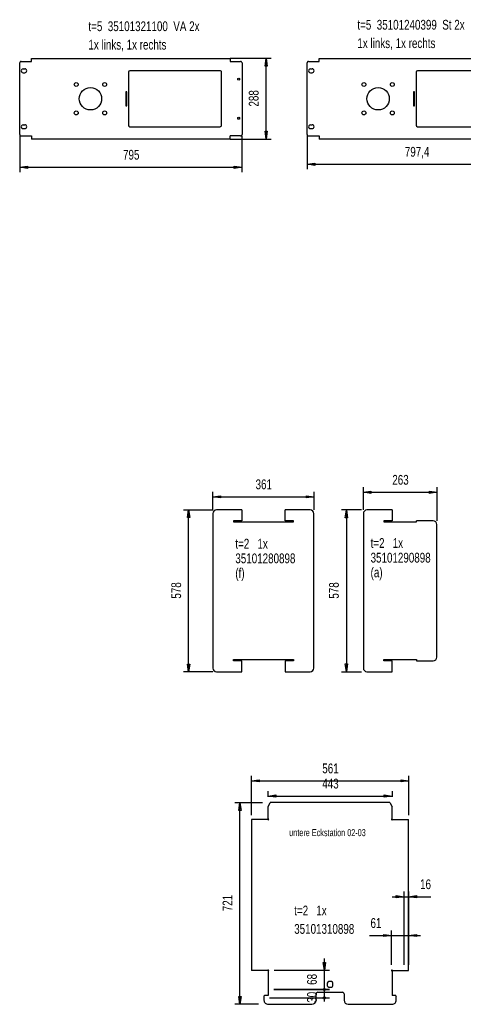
# Model space of a CAD drawing. Extents: x 602 to 14448, y 1072 to 9869.
# Tile 1 of 3: x 602 to 4567, y 1072 to 9869. Entities that reach past the tile are written whole.
import ezdxf

# ---------------------------------------------------------------- set-up
doc = ezdxf.new("R2010")
doc.units = 0
doc.header["$PDSIZE"] = -1
doc.layers.get('0').update_dxf_attribs({"linetype": 'CONTINUOUS'})
doc.layers.get('DEFPOINTS').update_dxf_attribs({"linetype": 'CONTINUOUS'})
doc.styles.add('SLDTEXTSTYLE0', font='txt', dxfattribs={"width": 0.75})
doc.styles.add('SLDTEXTSTYLE1', font='TXT', dxfattribs={"width": 0.75})
doc.dimstyles.new('SLDDIMSTYLE0', dxfattribs={"dimtxt": 87.5, "dimasz": 75, "dimexe": 25, "dimexo": 0.0625, "dimgap": 21.875, "dimtad": 2, "dimdec": 0, "dimlfac": 0.4, "dimzin": 12, "dimtxsty": 'STANDARD', "dimblk1": 'NONE', "dimblk2": 'NONE', "dimsah": 1, "dimcen": 0.09, "dimclrd": 256, "dimclre": 256, "dimclrt": 256, "dimazin": 3, "dimtfac": 1, "dimtdec": 4, "dimtofl": 0, "dimtmove": 0, "dimatfit": 3, "dimtolj": 1, "dimtzin": 12})
doc.dimstyles.new('SLDDIMSTYLE1', dxfattribs={"dimtxt": 87.5, "dimasz": 75, "dimexe": 25, "dimexo": 0.0625, "dimgap": 21.875, "dimtad": 2, "dimdec": 1, "dimlfac": 0.4, "dimzin": 12, "dimtxsty": 'STANDARD', "dimblk1": 'NONE', "dimblk2": 'NONE', "dimsah": 1, "dimcen": 0.09, "dimclrd": 256, "dimclre": 256, "dimclrt": 256, "dimazin": 3, "dimtfac": 1, "dimtdec": 4, "dimtofl": 0, "dimtmove": 0, "dimatfit": 3, "dimtolj": 1, "dimtzin": 12})

# ---------------------------------------------------------------- blocks, each defined once
blk = doc.blocks.new('*D50')
for p, q in [((2066.9, 5488.8), (2328.7, 5488.8)), ((2101.9, 5421.3), (2111.9, 5488.8)), ((2111.9, 4043.8), (2111.9, 5488.8)), ((2111.9, 5488.8), (2121.9, 5421.3)), ((2121.9, 5421.3), (2101.9, 5421.3)), ((2111.9, 4043.8), (2101.9, 4111.3)), ((2101.9, 4111.3), (2121.9, 4111.3)), ((2121.9, 4111.3), (2111.9, 4043.8)), ((2328.7, 4043.8), (2066.9, 4043.8))]:
    blk.add_line(p, q)
at = {"layer": 'DEFPOINTS'}
for p in [(2328.9, 5488.8), (2328.9, 4043.8)]:
    blk.add_point(p, dxfattribs=at)
at = {"insert": (1956.7, 4696.3), "char_height": 87.5, "attachment_point": 1, "rotation": 90, "style": 'SLDTEXTSTYLE1'}
blk.add_mtext('578', dxfattribs=at)
blk = doc.blocks.new('_NONE')
blk = doc.blocks.new('*D51')
for p, q in [((2328.9, 5489), (2328.9, 5651)), ((3231.4, 5651), (3231.4, 5489)), ((2328.9, 5606), (2396.4, 5616)), ((2328.9, 5606), (3231.4, 5606)), ((2396.4, 5596), (2328.9, 5606)), ((2396.4, 5616), (2396.4, 5596)), ((3163.9, 5616), (3231.4, 5606)), ((3163.9, 5596), (3163.9, 5616)), ((3231.4, 5606), (3163.9, 5596))]:
    blk.add_line(p, q)
at = {"layer": 'DEFPOINTS'}
for p in [(2328.9, 5488.8), (3231.4, 5488.8)]:
    blk.add_point(p, dxfattribs=at)
at = {"insert": (2710.2, 5761.2), "char_height": 87.5, "attachment_point": 1, "style": 'SLDTEXTSTYLE1'}
blk.add_mtext('361', dxfattribs=at)
blk = doc.blocks.new('*D52')
for p, q in [((2675.1, 2761.8), (2675.1, 3113.6)), ((4077.6, 3113.6), (4077.6, 2761.8)), ((2675.1, 3068.6), (2742.6, 3078.6)), ((2675.1, 3068.6), (4077.6, 3068.6)), ((2742.6, 3058.6), (2675.1, 3068.6)), ((2742.6, 3078.6), (2742.6, 3058.6)), ((4010.1, 3078.6), (4077.6, 3068.6)), ((4010.1, 3058.6), (4010.1, 3078.6)), ((4077.6, 3068.6), (4010.1, 3058.6))]:
    blk.add_line(p, q)
at = {"layer": 'DEFPOINTS'}
for p in [(2675.1, 2724.3), (4077.6, 2724.3)]:
    blk.add_point(p, dxfattribs=at)
at = {"insert": (3306.4, 3223.8), "char_height": 87.5, "attachment_point": 1, "style": 'SLDTEXTSTYLE1'}
blk.add_mtext('561', dxfattribs=at)
blk = doc.blocks.new('*D53')
for p, q in [((2822.6, 2924.8), (2822.6, 2977.5)), ((2822.6, 2932.5), (2892.6, 2942.5)), ((2822.6, 2932.5), (3930.1, 2932.5)), ((2892.6, 2922.5), (2822.6, 2932.5)), ((2892.6, 2942.5), (2892.6, 2922.5)), ((3860.1, 2942.5), (3930.1, 2932.5)), ((3860.1, 2922.5), (3860.1, 2942.5)), ((3930.1, 2932.5), (3860.1, 2922.5)), ((3930.1, 2977.5), (3930.1, 2924.8))]:
    blk.add_line(p, q)
at = {"layer": 'DEFPOINTS'}
for p in [(2822.6, 2874.8), (3930.1, 2874.8)]:
    blk.add_point(p, dxfattribs=at)
at = {"insert": (3306.4, 3088.1), "char_height": 87.5, "attachment_point": 1, "style": 'SLDTEXTSTYLE1'}
blk.add_mtext('443', dxfattribs=at)
blk = doc.blocks.new('*D54')
for p, q in [((3325.7, 1204.8), (3325.7, 1242.3)), ((3370.7, 1204.8), (2872.6, 1204.8)), ((3325.7, 1129.8), (3325.7, 1204.8)), ((2835.1, 1129.8), (3370.7, 1129.8)), ((3325.7, 1097.3), (3325.7, 1129.8))]:
    blk.add_line(p, q)
blk.add_circle((3325.7, 1129.8), 10)
at = {"layer": 'DEFPOINTS'}
for p in [(2822.6, 1204.8), (2785.1, 1129.8)]:
    blk.add_point(p, dxfattribs=at)
at = {"insert": (3170.1, 1086.2), "char_height": 87.5, "attachment_point": 1, "rotation": 90, "style": 'SLDTEXTSTYLE1'}
blk.add_mtext('30', dxfattribs=at)
blk = doc.blocks.new('*D55')
for p, q in [((3325.7, 1374.8), (3315.7, 1444.8)), ((3315.7, 1444.8), (3335.7, 1444.8)), ((3325.7, 1374.8), (3325.7, 1482.3)), ((3335.7, 1444.8), (3325.7, 1374.8)), ((3370.7, 1374.8), (2877.6, 1374.8)), ((3325.7, 1204.8), (3325.7, 1374.8)), ((2872.6, 1204.8), (3370.7, 1204.8)), ((3325.7, 1097.3), (3325.7, 1204.8))]:
    blk.add_line(p, q)
blk.add_circle((3325.7, 1204.8), 10)
at = {"layer": 'DEFPOINTS'}
for p in [(2827.6, 1374.8), (2822.6, 1204.8)]:
    blk.add_point(p, dxfattribs=at)
at = {"insert": (3170.1, 1246.1), "char_height": 87.5, "attachment_point": 1, "rotation": 90, "style": 'SLDTEXTSTYLE1'}
blk.add_mtext('68', dxfattribs=at)
blk = doc.blocks.new('*D56')
for p, q in [((2525.8, 2874.8), (2772.6, 2874.8)), ((2560.8, 2804.8), (2570.8, 2874.8)), ((2570.8, 1072.3), (2570.8, 2874.8)), ((2570.8, 2874.8), (2580.8, 2804.8)), ((2580.8, 2804.8), (2560.8, 2804.8)), ((2735.1, 1072.3), (2525.8, 1072.3)), ((2570.8, 1072.3), (2560.8, 1142.3)), ((2560.8, 1142.3), (2580.8, 1142.3)), ((2580.8, 1142.3), (2570.8, 1072.3))]:
    blk.add_line(p, q)
at = {"layer": 'DEFPOINTS'}
for p in [(2822.6, 2874.8), (2785.1, 1072.3)]:
    blk.add_point(p, dxfattribs=at)
at = {"insert": (2415.2, 1903.6), "char_height": 87.5, "attachment_point": 1, "rotation": 90, "style": 'SLDTEXTSTYLE1'}
blk.add_mtext('721', dxfattribs=at)
blk = doc.blocks.new('*D57')
for p, q in [((3728.5682, 1686.82605), (3925.13375, 1686.82605)), ((3855.13375, 1696.82605), (3925.13375, 1686.82605)), ((3855.13375, 1676.82605), (3855.13375, 1696.82605)), ((3925.13375, 1686.82605), (3855.13375, 1676.82605)), ((3925.13375, 1425.3445), (3925.13375, 1731.826)), ((3925.13375, 1686.82605), (4077.63375, 1686.82605)), ((4077.63375, 1731.826), (4077.63375, 1425.3445)), ((4077.63375, 1686.82605), (4147.63375, 1696.82605)), ((4077.63375, 1686.82605), (4185.13375, 1686.82605)), ((4147.63375, 1676.82605), (4077.63375, 1686.82605)), ((4147.63375, 1696.82605), (4147.63375, 1676.82605))]:
    blk.add_line(p, q)
at = {"layer": 'DEFPOINTS'}
for p in [(3925.1336, 1375.3441), (4077.6336, 1375.3441)]:
    blk.add_point(p, dxfattribs=at)
at = {"insert": (3737.3182, 1842.42984), "char_height": 87.5, "attachment_point": 1, "style": 'SLDTEXTSTYLE1'}
blk.add_mtext('61', dxfattribs=at)
blk = doc.blocks.new('*D58')
for p, q in [((3930.133375, 2033.72095), (4037.633375, 2033.72095)), ((3967.633375, 2043.72095), (4037.633375, 2033.72095)), ((3967.633375, 2023.72095), (3967.633375, 2043.72095)), ((4037.633375, 2033.72095), (3967.633375, 2023.72095)), ((4037.633375, 1425.344575), (4037.633375, 2078.72095)), ((4037.633375, 2033.72095), (4077.633375, 2033.72095)), ((4077.633375, 2078.72095), (4077.633375, 1425.344575)), ((4077.633375, 2033.72095), (4147.633375, 2043.72095)), ((4077.633375, 2033.72095), (4276.953825, 2033.72095)), ((4147.633375, 2023.72095), (4077.633375, 2033.72095)), ((4147.633375, 2043.72095), (4147.633375, 2023.72095))]:
    blk.add_line(p, q)
at = {"layer": 'DEFPOINTS'}
for p in [(4037.633275, 1375.344275), (4077.633275, 1375.344275)]:
    blk.add_point(p, dxfattribs=at)
at = {"insert": (4180.703825, 2188.887317), "char_height": 87.5, "attachment_point": 1, "style": 'SLDTEXTSTYLE1'}
blk.add_mtext('16', dxfattribs=at)
blk = doc.blocks.new('*D66')
for p, q in [((3673.4, 5489), (3673.4, 5691.5)), ((3673.4, 5646.5), (3740.9, 5656.5)), ((3673.4, 5646.5), (4330.9, 5646.5)), ((3740.9, 5636.5), (3673.4, 5646.5)), ((3740.9, 5656.5), (3740.9, 5636.5)), ((4263.4, 5656.5), (4330.9, 5646.5)), ((4263.4, 5636.5), (4263.4, 5656.5)), ((4330.9, 5646.5), (4263.4, 5636.5)), ((4330.9, 5691.5), (4330.9, 5391.5))]:
    blk.add_line(p, q)
at = {"layer": 'DEFPOINTS'}
for p in [(3673.4, 5488.8), (4330.9, 5391.3)]:
    blk.add_point(p, dxfattribs=at)
at = {"insert": (3932.2, 5801.7), "char_height": 87.5, "attachment_point": 1, "style": 'SLDTEXTSTYLE1'}
blk.add_mtext('263', dxfattribs=at)
blk = doc.blocks.new('*D67')
for p, q in [((3655.9, 5488.8), (3476.7, 5488.8)), ((3511.7, 5418.8), (3521.7, 5488.8)), ((3521.7, 5488.8), (3521.7, 4043.8)), ((3521.7, 5488.8), (3531.7, 5418.8)), ((3531.7, 5418.8), (3511.7, 5418.8)), ((3521.7, 4043.8), (3511.7, 4113.8)), ((3511.7, 4113.8), (3531.7, 4113.8)), ((3531.7, 4113.8), (3521.7, 4043.8)), ((3476.7, 4043.8), (3655.9, 4043.8))]:
    blk.add_line(p, q)
at = {"layer": 'DEFPOINTS'}
for p in [(3705.9, 5488.8), (3705.9, 4043.8)]:
    blk.add_point(p, dxfattribs=at)
at = {"insert": (3366.5, 4696.3), "char_height": 87.5, "attachment_point": 1, "rotation": 90, "style": 'SLDTEXTSTYLE1'}
blk.add_mtext('578', dxfattribs=at)
blk = doc.blocks.new('*D68')
for p, q in [((3170, 8829.9), (3170, 8532)), ((5163.5, 8532), (5163.5, 8829.9)), ((3170, 8577), (3240, 8587)), ((3170, 8577), (5163.5, 8577)), ((3240, 8567), (3170, 8577)), ((3240, 8587), (3240, 8567)), ((5093.5, 8587), (5163.5, 8577)), ((5093.5, 8567), (5093.5, 8587)), ((5163.5, 8577), (5093.5, 8567))]:
    blk.add_line(p, q)
at = {"layer": 'DEFPOINTS'}
for p in [(3170, 8830.1), (5163.5, 8830.1)]:
    blk.add_point(p, dxfattribs=at)
at = {"insert": (4044.3, 8732.2), "char_height": 87.5, "attachment_point": 1, "style": 'SLDTEXTSTYLE1'}
blk.add_mtext('797,4', dxfattribs=at)
blk = doc.blocks.new('*D72')
for p, q in [((601.6, 8829.9), (601.6, 8505.6)), ((2589.1, 8505.6), (2589.1, 8829.9)), ((601.6, 8550.6), (671.6, 8560.6)), ((601.6, 8550.6), (2589.1, 8550.6)), ((671.6, 8540.6), (601.6, 8550.6)), ((671.6, 8560.6), (671.6, 8540.6)), ((2519.1, 8560.6), (2589.1, 8550.6)), ((2519.1, 8540.6), (2519.1, 8560.6)), ((2589.1, 8550.6), (2519.1, 8540.6))]:
    blk.add_line(p, q)
at = {"layer": 'DEFPOINTS'}
for p in [(601.6, 8830.1), (2589.1, 8830.1)]:
    blk.add_point(p, dxfattribs=at)
at = {"insert": (1525.4, 8705.7), "char_height": 87.5, "attachment_point": 1, "style": 'SLDTEXTSTYLE1'}
blk.add_mtext('795', dxfattribs=at)
blk = doc.blocks.new('*D73')
for p, q in [((2849.7, 9522.6), (2484.4, 9522.6)), ((2794.7, 9452.6), (2804.7, 9522.6)), ((2804.7, 8802.6), (2804.7, 9522.6)), ((2804.7, 9522.6), (2814.7, 9452.6)), ((2814.7, 9452.6), (2794.7, 9452.6)), ((2484.4, 8802.6), (2849.7, 8802.6)), ((2804.7, 8802.6), (2794.7, 8872.6)), ((2794.7, 8872.6), (2814.7, 8872.6)), ((2814.7, 8872.6), (2804.7, 8802.6))]:
    blk.add_line(p, q)
at = {"layer": 'DEFPOINTS'}
for p in [(2484.1, 9522.6), (2484.1, 8802.6)]:
    blk.add_point(p, dxfattribs=at)
at = {"insert": (2649.6, 9092.6), "char_height": 87.5, "attachment_point": 1, "rotation": 90, "style": 'SLDTEXTSTYLE1'}
blk.add_mtext('288', dxfattribs=at)
blk = doc.blocks.new('B-6_5')
at = {"color": 1, "linetype": 'CONTINUOUS'}
for p, q in [((23289.48425, 54562.70975), (23289.4845, 40762.7155)), ((25864.48425, 54887.70975), (23614.48425, 54887.70975)), ((25864.48425, 54887.70975), (25864.48425, 53912.71525)), ((31989.4735, 54887.71025), (29739.47375, 54887.70975)), ((29739.4745, 53912.71525), (29739.47375, 54887.70975)), ((32314.47425, 40762.716), (32314.4735, 54562.71025)), ((25864.48425, 53912.71525), (25114.48425, 53912.71525)), ((25114.48425, 53912.71525), (25114.48425, 53812.71525)), ((25114.48425, 53812.71525), (30489.47375, 53812.71525)), ((30489.47375, 53912.71525), (29739.4745, 53912.71525)), ((30489.47375, 53812.71525), (30489.47375, 53912.71525)), ((25114.48375, 41412.71075), (25114.48375, 41512.71075)), ((25114.48375, 41512.71075), (30489.47375, 41512.71075)), ((25864.48375, 41412.71075), (25114.48375, 41412.71075)), ((25864.4845, 40437.716), (25864.48375, 41412.71075)), ((30489.47375, 41412.71075), (29739.47425, 41412.71075)), ((29739.47425, 41412.71075), (29739.4745, 40437.716)), ((30489.47375, 41512.71075), (30489.47375, 41412.71075)), ((23614.4845, 40437.7155), (25864.4845, 40437.716)), ((29739.4745, 40437.716), (31989.47425, 40437.716))]:
    blk.add_line(p, q, dxfattribs=at)
for centre, start, end in [((23614.47715, 54562.716875), 89.998749, 180), ((31989.47915, 54562.717375), 360, 90.000996), ((23614.477425, 40762.708125), 180, 270.001249), ((31989.4794, 40762.708625), 269.999092, 0)]:
    blk.add_arc(centre, 325, start, end, dxfattribs=at)
at = {"color": 2, "char_height": 875, "attachment_point": 1, "style": 'SLDTEXTSTYLE0'}
for s, insert in [('t=2   1x', (25293.35725, 52311.93275)), ('35101280898', (25293.35725, 50999.43275)), ('(f)', (25293.35725, 49686.93275))]:
    blk.add_mtext(s, dxfattribs=dict(at, insert=insert))
blk = doc.blocks.new('B-9_8')
at = {"color": 1, "linetype": 'CONTINUOUS'}
for p, q in [((28226.337, 28373.4365), (28413.85025, 28748.4365)), ((28226.33725, 27283.79025), (28226.337, 28373.4365)), ((39113.828, 28748.437), (28413.85025, 28748.4365)), ((39113.828, 28748.437), (39301.328, 28373.437)), ((39301.328, 27283.79075), (39301.328, 28373.437)), ((28201.672, 27243.435), (26751.337, 27243.435)), ((26751.337, 27243.435), (26751.33725, 13753.446)), ((39325.99325, 27243.4355), (40776.328, 27243.4355)), ((40776.32825, 13753.4465), (40776.328, 27243.4355)), ((28201.67225, 13753.446), (26751.33725, 13753.446)), ((28226.3375, 13713.09075), (28226.3375, 11498.4465)), ((39301.32825, 13713.09125), (39301.32825, 11498.44875)), ((39325.9935, 13753.4465), (40776.32825, 13753.4465)), ((33512.578, 12624.83825), (33512.578, 12372.05375)), ((33890.203, 12749.696), (33637.43575, 12749.696)), ((34015.06075, 12372.05375), (34015.06075, 12624.83825)), ((27851.33725, 11448.447), (27901.33725, 11498.447)), ((27851.33725, 11448.447), (27851.33725, 11098.4465)), ((28226.3375, 11498.44725), (27901.33725, 11498.447)), ((32513.828, 11098.447), (32513.828, 11648.44675)), ((32663.828, 11798.44675), (34863.81075, 11798.44675)), ((33637.43575, 12247.196), (33890.203, 12247.196)), ((35013.81075, 11648.44675), (35013.81075, 11098.447)), ((39626.328, 11498.449), (39301.32825, 11498.44925)), ((39626.328, 11498.449), (39676.328, 11448.449)), ((39676.328, 11098.44675), (39676.328, 11448.449)), ((28226.33725, 10723.4465), (32138.828, 10723.447)), ((35388.81075, 10723.447), (39301.328, 10723.44675))]:
    blk.add_line(p, q, dxfattribs=at)
for centre, radius, start, end in [((28238.8289, 27248.4415), 37.5, 187.673778, 109.462534), ((39288.8369, 27248.44175), 37.5, 70.538368, 352.326491), ((28238.8289, 13748.44025), 37.5, 250.538202, 172.3272889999), ((39288.8369, 13748.4405), 37.5, 7.6730980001, 289.461871), ((33763.818825, 12498.440925), 281.25, 206.70477, 243.296352), ((33763.818825, 12498.440925), 281.25, 116.70272, 153.293385), ((33763.818825, 12498.440925), 281.25, 26.706515, 63.297082), ((33763.818825, 12498.440925), 281.25, 296.703846, 333.29533), ((32663.8187, 11648.44195), 150, 89.996448, 180), ((34863.8187, 11648.44195), 150, 0, 90.003037), ((28226.32845, 11098.44145), 375, 180, 270.001344), ((32138.8187, 11098.44215), 375, 270.001421, 0), ((35388.8187, 11098.44215), 375, 180, 269.998785), ((39301.33595, 11098.4417), 375, 269.998785, 0)]:
    blk.add_arc(centre, radius, start, end, dxfattribs=at)
at = {"color": 3, "insert": (30113.49475, 26371.1035), "char_height": 625, "attachment_point": 1, "style": 'SLDTEXTSTYLE0'}
blk.add_mtext('untere Eckstation 02-03', dxfattribs=at)
at = {"color": 2, "char_height": 875, "attachment_point": 1, "style": 'SLDTEXTSTYLE0'}
for s, insert in [('t=2   1x', (30554.779, 19540.7895)), ('35101310898', (30554.779, 17895.7895))]:
    blk.add_mtext(s, dxfattribs=dict(at, insert=insert))
blk = doc.blocks.new('B-18_16')
at = {"color": 1, "linetype": 'CONTINUOUS'}
for p, q in [((36734.46225, 54562.70875), (36734.46225, 40762.71725)), ((39309.46225, 54887.70875), (37059.46225, 54887.70875)), ((39309.46225, 54887.70875), (39309.46225, 53912.709)), ((39309.46225, 53912.709), (38559.46225, 53912.709)), ((38559.46225, 53912.709), (38559.46225, 53812.709)), ((38559.46225, 53812.709), (41478.207, 53812.70875)), ((42984.45675, 53912.71025), (41478.207, 53912.70975)), ((41478.207, 53812.70875), (41478.207, 53912.70975)), ((43309.45675, 41737.718), (43309.45675, 53587.71025)), ((38559.46225, 41512.71825), (41478.207, 41512.7185)), ((38559.46225, 41412.71825), (38559.46225, 41512.71825)), ((39309.46225, 41412.71825), (38559.46225, 41412.71825)), ((39309.46225, 40437.71775), (39309.46225, 41412.71825)), ((41478.207, 41512.7185), (41478.207, 41412.718)), ((41478.207, 41412.718), (42984.45675, 41412.718)), ((37059.46225, 40437.71725), (39309.46225, 40437.71775))]:
    blk.add_line(p, q, dxfattribs=at)
for centre, start, end in [((37059.458325, 54562.71455), 89.999306, 180), ((42984.460575, 53587.71555), 360, 90.000672), ((42984.460575, 41737.71205), 269.999328, 0), ((37059.458325, 40762.7118), 180, 270.000692)]:
    blk.add_arc(centre, 325, start, end, dxfattribs=at)
at = {"color": 2, "char_height": 875, "attachment_point": 1, "style": 'SLDTEXTSTYLE0'}
for s, insert in [('t=2   1x', (37382.62625, 52373.6095)), ('35101290898', (37382.62625, 51061.1095)), ('(a)', (37382.62625, 49748.6095))]:
    blk.add_mtext(s, dxfattribs=dict(at, insert=insert))
blk = doc.blocks.new('B-20_18')
at = {"color": 1, "linetype": 'CONTINUOUS'}
for p, q in [((32780, 95226), (50555, 95226)), ((32780, 94951), (32780, 95226)), ((50555, 95226), (50555, 94951)), ((31700, 88426), (31700, 94826)), ((31825, 94951), (32780, 94951)), ((32000, 94301), (32150, 94301)), ((49643, 94126), (41580, 94126)), ((50555, 94951), (51510, 94951)), ((51635, 94826), (51635, 88426)), ((32000, 93951), (32150, 93951)), ((41455, 94001), (41455, 89251)), ((49768, 89251), (49768, 94001)), ((41318, 92251), (41218, 92251)), ((41218, 92251), (41218, 91001)), ((41318, 91001), (41318, 92251)), ((41218, 91001), (41318, 91001)), ((32000, 89301), (32150, 89301)), ((32000, 88951), (32150, 88951)), ((41580, 89126), (49643, 89126)), ((31825, 88301), (32780, 88301)), ((32780, 88301), (32780, 88026)), ((50555, 88026), (32780, 88026)), ((51510, 88301), (50555, 88301)), ((50555, 88026), (50555, 88301))]:
    blk.add_line(p, q, dxfattribs=at)
for centre, radius in [((51335, 93376), 87.5), ((36787, 92895), 175), ((38055, 91626), 1000), ((39324, 92895), 175), ((36787, 90358), 175), ((39324, 90358), 175), ((51335, 89876), 87.5)]:
    blk.add_circle(centre, radius, dxfattribs=at)
for centre, radius, start, end in [((31825, 94826), 125, 89.99944, 180), ((32000, 94126), 175, 89.9996, 270.0004), ((32150, 94126), 175, 270.0004, 89.9996), ((41580, 94001), 125, 90.00008, 180), ((49643, 94001), 125, 360, 90.00273), ((51510, 94826), 125, 360, 90.00071), ((32000, 89126), 175, 89.9996, 270.0004), ((32150, 89126), 175, 270.0004, 89.9996), ((41580, 89251), 125, 180, 269.99991), ((49643, 89251), 125, 269.9973, 0), ((31825, 88426), 125, 180, 270.00056), ((51510, 88426), 125, 269.99929, 0)]:
    blk.add_arc(centre, radius, start, end, dxfattribs=at)
at = {"color": 2, "char_height": 875, "attachment_point": 1, "style": 'SLDTEXTSTYLE0'}
for s, insert in [('t=5  35101240399  St 2x', (36201, 98671)), ('1x links, 1x rechts', (36201, 97026))]:
    blk.add_mtext(s, dxfattribs=dict(at, insert=insert))
blk = doc.blocks.new('B-28_25')
at = {"color": 1, "linetype": 'CONTINUOUS'}
for p, q in [((7066, 95226), (24841, 95226)), ((7066, 94951), (7066, 95226)), ((24841, 95226), (24841, 94951)), ((6016, 88426), (6016, 94826)), ((6141, 94951), (7066, 94951)), ((6316, 94301), (6466, 94301)), ((23929, 94126), (15866, 94126)), ((24841, 94951), (25766, 94951)), ((25891, 94826), (25891, 88426)), ((6316, 93951), (6466, 93951)), ((15741, 94001), (15741, 89251)), ((24054, 89251), (24054, 94001)), ((15604, 92251), (15504, 92251)), ((15504, 92251), (15504, 91001)), ((15604, 91001), (15604, 92251)), ((15504, 91001), (15604, 91001)), ((6316, 89301), (6466, 89301)), ((6316, 88951), (6466, 88951)), ((15866, 89126), (23929, 89126)), ((6141, 88301), (7066, 88301)), ((7066, 88301), (7066, 88026)), ((24841, 88026), (7066, 88026)), ((25766, 88301), (24841, 88301)), ((24841, 88026), (24841, 88301))]:
    blk.add_line(p, q, dxfattribs=at)
for centre, radius in [((25591, 93376), 87.5), ((11072, 92895), 175), ((12341, 91626), 1000), ((13610, 92895), 175), ((11072, 90358), 175), ((13610, 90358), 175), ((25591, 89876), 87.5)]:
    blk.add_circle(centre, radius, dxfattribs=at)
for centre, radius, start, end in [((6141, 94826), 125, 89.99925, 180), ((6316, 94126), 175, 89.99946, 270.00054), ((6466, 94126), 175, 270.00054, 89.99946), ((15866, 94001), 125, 90, 180), ((23929, 94001), 125, 360, 90.00276), ((25766, 94826), 125, 360, 90.00062), ((6316, 89126), 175, 89.99946, 270.00054), ((6466, 89126), 175, 270.00054, 89.99946), ((15866, 89251), 125, 180, 270), ((23929, 89251), 125, 269.99726, 0), ((6141, 88426), 125, 180, 270.00075), ((25766, 88426), 125, 269.99937, 0)]:
    blk.add_arc(centre, radius, start, end, dxfattribs=at)
at = {"color": 2, "char_height": 875, "attachment_point": 1, "style": 'SLDTEXTSTYLE0'}
for s, insert in [('t=5  35101321100  VA 2x', (12160, 98538)), ('1x links, 1x rechts', (12160, 96893))]:
    blk.add_mtext(s, dxfattribs=dict(at, insert=insert))

msp = doc.modelspace()

# ---------------------------------------------------------------- block references
at = {"xscale": 0.1, "yscale": 0.1, "zscale": 0.1}
for name in ['B-28_25', 'B-20_18', 'B-6_5', 'B-18_16', 'B-9_8']:
    msp.add_blockref(name, (0, 0), dxfattribs=at)

# ---------------------------------------------------------------- dimensions: what is measured, and where the dimension line sits
for base, p1, p2, picture, middle in [((2722.49, 8802.64), (2484.11, 9522.64), (2484.11, 8802.64), '*D73', (2722.49, 9162.64)), ((3439.43, 5488.77), (3705.95, 4043.77), (3705.95, 5488.77), '*D67', (3439.43, 4766.27)), ((2488.1, 1072.34), (2822.63, 2874.84), (2785.13, 1072.34), '*D56', (2488.1, 1973.59)), ((3242.99, 1204.84), (2827.63, 1374.84), (2822.63, 1204.84), '*D55', (3242.99, 1289.84)), ((3242.99, 1129.84), (2822.63, 1204.84), (2785.13, 1129.84), '*D54', (3242.99, 1129.99))]:
    dim = msp.add_linear_dim(base=base, p1=p1, p2=p2, angle=90, dimstyle='SLDDIMSTYLE0')
    dim.commit()
    dim.dimension.update_dxf_attribs({"geometry": picture, "text_midpoint": middle, "dimtype": 160})
for base, p1, p2, dimstyle, picture, middle in [((601.61, 8632.81), (2589.11, 8830.14), (601.61, 8830.14), 'SLDDIMSTYLE0', '*D72', (1595.36, 8632.81)), ((3170.03, 8659.29), (5163.53, 8830.14), (3170.03, 8830.14), 'SLDDIMSTYLE1', '*D68', (4166.78, 8659.29)), ((2328.95, 5688.26), (3231.45, 5488.77), (2328.95, 5488.77), 'SLDDIMSTYLE0', '*D51', (2780.2, 5688.26)), ((3673.45, 5728.79), (4330.95, 5391.27), (3673.45, 5488.77), 'SLDDIMSTYLE0', '*D66', (4002.2, 5728.79)), ((2675.13, 3150.9), (4077.63, 2724.34), (2675.13, 2724.34), 'SLDDIMSTYLE0', '*D52', (3376.38, 3150.9)), ((2822.63, 3015.2), (3930.13, 2874.84), (2822.63, 2874.84), 'SLDDIMSTYLE0', '*D53', (3376.38, 3015.2)), ((4037.63, 2115.97), (4077.63, 1375.34), (4037.63, 1375.34), 'SLDDIMSTYLE0', '*D58', (4224.45, 2115.97)), ((3925.13, 1769.51), (4077.63, 1375.34), (3925.13, 1375.34), 'SLDDIMSTYLE0', '*D57', (3781.07, 1769.51))]:
    dim = msp.add_linear_dim(base=base, p1=p1, p2=p2, dimstyle=dimstyle)
    dim.commit()
    dim.dimension.update_dxf_attribs({"geometry": picture, "text_midpoint": middle, "dimtype": 160})
dim = msp.add_linear_dim(base=(2029.65, 4043.77), p1=(2328.95, 5488.77), p2=(2328.95, 4043.77), angle=90.000001, dimstyle='SLDDIMSTYLE0')
dim.commit()
dim.dimension.update_dxf_attribs({"geometry": '*D50', "text_midpoint": (2029.65, 4766.27), "dimtype": 160, "text_rotation": -89.999999})

doc.saveas('drawing.dxf')
